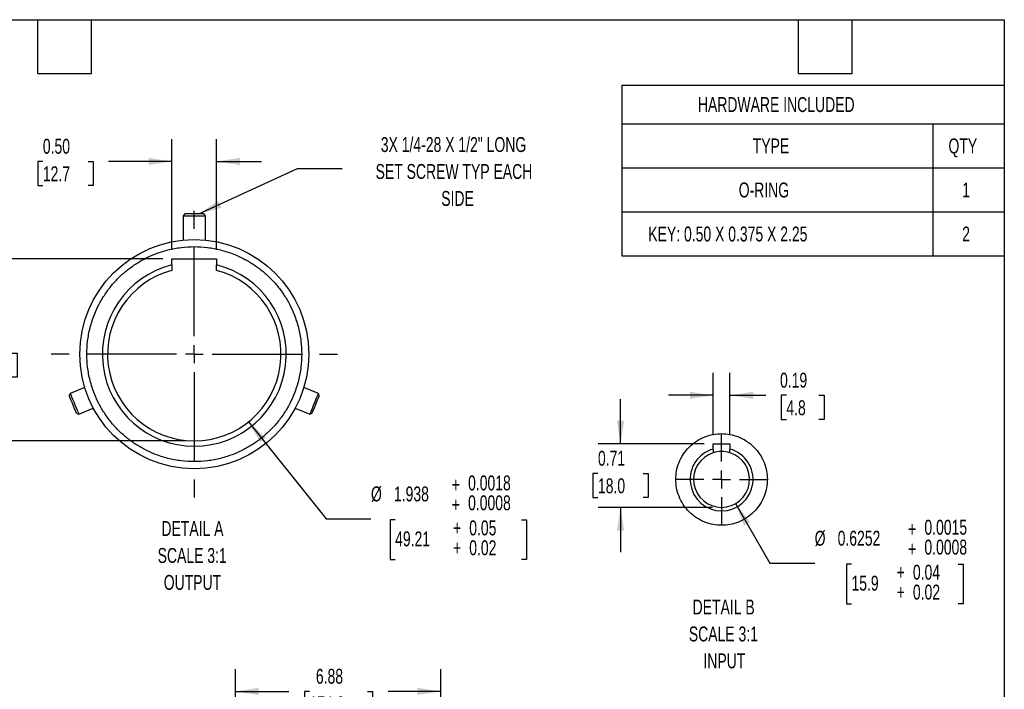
# Model space of a CAD drawing. Header units: inches. Extents: x 0.2 to 10.8, y 0.2 to 8.2.
# Tile 14 of 14: x 5.2 to 10.8, y 4.5 to 8.2. Entities that reach past the tile are written whole.
import ezdxf

# ---------------------------------------------------------------- set-up
doc = ezdxf.new("R2010")
doc.units = ezdxf.units.IN
doc.header["$MEASUREMENT"] = 0
doc.linetypes.add('CENTERX2', pattern=[0.8, 0.5, -0.1, 0.1, -0.1])
doc.layers.add('CENTER', color=40, linetype='CENTERX2')
doc.layers.add('DIMENSIONS', color=140, linetype='Continuous', lineweight=25)
doc.layers.add('TEXT', color=140, linetype='Continuous', lineweight=25)
doc.styles.add('SLDTEXTSTYLE0', font='TXT', dxfattribs={"width": 0.7})
doc.dimstyles.new('SLDDIMSTYLE1', dxfattribs={"dimtxt": 0.084961, "dimasz": 0.13, "dimexe": 0, "dimexo": 0.0625, "dimgap": 0.02124, "dimtad": 0, "dimtih": 1, "dimtoh": 1, "dimlfac": 6, "dimrnd": 1e-09, "dimzin": 12, "dimdsep": 46, "dimtxsty": 'SLDTEXTSTYLE0', "dimsah": 1, "dimcen": 0.09, "dimadec": 0, "dimazin": 3, "dimtfac": 1, "dimtofl": 0, "dimtmove": 0, "dimatfit": 3, "dimfxl": 0, "dimfrac": 2, "dimtolj": 1, "dimtzin": 12, "dimarcsym": 0})
doc.dimstyles.new('SLDDIMSTYLE11', dxfattribs={"dimtxt": 0.084961, "dimasz": 0.13, "dimexe": 0, "dimexo": 0.0625, "dimgap": 0.02124, "dimtad": 0, "dimtih": 1, "dimtoh": 1, "dimlfac": 2, "dimrnd": 1e-09, "dimzin": 12, "dimdsep": 46, "dimtxsty": 'SLDTEXTSTYLE0', "dimsah": 1, "dimcen": 0.09, "dimadec": 0, "dimazin": 3, "dimtfac": 1, "dimtofl": 0, "dimtmove": 0, "dimatfit": 3, "dimfxl": 0, "dimfrac": 2, "dimtolj": 1, "dimtzin": 12, "dimarcsym": 0})
doc.dimstyles.new('SLDDIMSTYLE12', dxfattribs={"dimtxt": 0.084961, "dimasz": 0.13, "dimexe": 0, "dimexo": 0.0625, "dimgap": 0.02124, "dimtad": 0, "dimtih": 1, "dimtoh": 1, "dimlfac": 2, "dimrnd": 1e-09, "dimzin": 0, "dimdsep": 46, "dimtxsty": 'SLDTEXTSTYLE0', "dimsah": 1, "dimcen": 0.09, "dimadec": 0, "dimazin": 0, "dimtfac": 1, "dimtmove": 0, "dimatfit": 0, "dimfxl": 0, "dimfrac": 2, "dimtolj": 1, "dimtzin": 12, "dimarcsym": 0})
doc.dimstyles.new('SLDDIMSTYLE13', dxfattribs={"dimtxt": 0.084961, "dimasz": 0.13, "dimexe": 0, "dimexo": 0.0625, "dimgap": 0.02124, "dimtad": 0, "dimtih": 1, "dimtoh": 1, "dimdec": 3, "dimlfac": 2, "dimrnd": 1e-09, "dimzin": 12, "dimdsep": 46, "dimtxsty": 'SLDTEXTSTYLE0', "dimsah": 1, "dimcen": 0, "dimadec": 0, "dimazin": 3, "dimtol": 1, "dimtp": 0.0018, "dimtm": -0.0008, "dimtfac": 1, "dimtdec": 4, "dimtofl": 0, "dimtmove": 0, "dimatfit": 3, "dimfxl": 0, "dimfrac": 2, "dimtolj": 1, "dimarcsym": 0})
doc.dimstyles.new('SLDDIMSTYLE14', dxfattribs={"dimtxt": 0.084961, "dimasz": 0.13, "dimexe": 0, "dimexo": 0.0625, "dimgap": 0.02124, "dimtad": 0, "dimtih": 1, "dimtoh": 1, "dimlfac": 2, "dimrnd": 1e-09, "dimdsep": 46, "dimtxsty": 'SLDTEXTSTYLE0', "dimsah": 1, "dimcen": 0.09, "dimadec": 0, "dimazin": 2, "dimtfac": 1, "dimtmove": 0, "dimatfit": 0, "dimfxl": 0, "dimfrac": 2, "dimtolj": 1, "dimtzin": 12, "dimarcsym": 0})
doc.dimstyles.new('SLDDIMSTYLE15', dxfattribs={"dimtxt": 0.084961, "dimasz": 0.13, "dimexe": 0, "dimexo": 0.0625, "dimgap": 0.02124, "dimtad": 0, "dimtih": 1, "dimtoh": 1, "dimdec": 4, "dimlfac": 2, "dimrnd": 1e-09, "dimdsep": 46, "dimtxsty": 'SLDTEXTSTYLE0', "dimsah": 1, "dimcen": 0, "dimadec": 0, "dimazin": 2, "dimtol": 1, "dimtp": 0.0015, "dimtm": -0.0008, "dimtfac": 1, "dimtdec": 4, "dimtofl": 0, "dimtmove": 0, "dimatfit": 3, "dimfxl": 0, "dimfrac": 2, "dimtolj": 1, "dimarcsym": 0})
doc.dimstyles.new('SLDDIMSTYLE5', dxfattribs={"dimtxt": 0.18, "dimasz": 0.13, "dimexe": 0, "dimexo": 0.0625, "dimgap": 0, "dimtad": 0, "dimtih": 1, "dimtoh": 1, "dimdec": 0, "dimrnd": 1e-09, "dimzin": 0, "dimdsep": 46, "dimtxsty": 'Standard', "dimsah": 1, "dimcen": 0.09, "dimadec": 0, "dimazin": 0, "dimtfac": 0.13, "dimtdec": 0, "dimtofl": 0, "dimtmove": 0, "dimatfit": 3, "dimfxl": 0, "dimfrac": 2, "dimtolj": 1, "dimtzin": 0, "dimarcsym": 0})

# ---------------------------------------------------------------- blocks, each defined once
blk = doc.blocks.new('SW_TABLEANNOTATION_0')
at = {"layer": 'TEXT', "color": 0}
for p, q in [((0, 0), (0, -0.2165)), ((0, 0), (1.7371, 0)), ((1.7371, 0), (2.1368, 0)), ((2.1368, 0), (2.1368, -0.2165)), ((0, -0.2165), (0, -0.4623)), ((0, -0.2165), (1.7371, -0.2165)), ((1.7371, -0.2165), (1.7371, -0.4623)), ((1.7371, -0.2165), (2.1368, -0.2165)), ((2.1368, -0.2165), (2.1368, -0.4623)), ((0, -0.4623), (0, -0.7082)), ((0, -0.4623), (1.7371, -0.4623)), ((1.7371, -0.4623), (1.7371, -0.7082)), ((1.7371, -0.4623), (2.1368, -0.4623)), ((2.1368, -0.4623), (2.1368, -0.7082)), ((0, -0.7082), (0, -0.954)), ((0, -0.7082), (1.7371, -0.7082)), ((1.7371, -0.7082), (1.7371, -0.954)), ((1.7371, -0.7082), (2.1368, -0.7082)), ((2.1368, -0.7082), (2.1368, -0.954)), ((0, -0.954), (1.7371, -0.954)), ((1.7371, -0.954), (2.1368, -0.954))]:
    blk.add_line(p, q, dxfattribs=at)
at = {"layer": 'TEXT', "color": 0, "attachment_point": 1, "style": 'SLDTEXTSTYLE0'}
for s, insert, char_height in [('HARDWARE INCLUDED', (0.4248, -0.0667), 0.083333), ('TYPE', (0.7315, -0.2978), 0.08333), ('QTY', (1.8248, -0.2978), 0.08333), ('O-RING', (0.6528, -0.5437), 0.08333), ('1', (1.9016, -0.5437), 0.0833), ('KEY: 0.50 X 0.375 X 2.25', (0.1478, -0.7895), 0.083333), ('2', (1.9016, -0.7895), 0.0833)]:
    blk.add_mtext(s, dxfattribs=dict(at, insert=insert, char_height=char_height))
blk = doc.blocks.new('_D_13')
at = {"layer": 'DIMENSIONS'}
for p, q in [((6.454, 3.7598), (6.454, 4.6232)), ((7.601, 3.7598), (7.601, 4.6232)), ((6.454, 4.4982), (6.7532, 4.4982)), ((6.8684, 4.4982), (6.8398, 4.4982)), ((6.8398, 4.4982), (6.8398, 4.3631)), ((7.1915, 4.4982), (7.2201, 4.4982)), ((7.2201, 4.4982), (7.2201, 4.3631)), ((7.601, 4.4982), (7.3067, 4.4982)), ((6.8398, 4.3631), (6.8684, 4.3631)), ((7.2201, 4.3631), (7.1915, 4.3631)), ((6.454, 2.969), (6.454, 3.6998)), ((7.601, 2.935), (7.601, 3.6998))]:
    blk.add_line(p, q, dxfattribs=at)
for points in [[(6.454, 4.4982), (6.584, 4.4782), (6.584, 4.5182)], [(7.601, 4.4982), (7.471, 4.5182), (7.471, 4.4782)]]:
    blk.add_solid(points, dxfattribs=at)
at = {"layer": 'DIMENSIONS', "char_height": 0.08333, "attachment_point": 1, "style": 'SLDTEXTSTYLE0'}
for s, insert in [('6.88', (6.9037, 4.6246)), ('174.8', (6.8684, 4.4706))]:
    blk.add_mtext(s, dxfattribs=dict(at, insert=insert))
blk = doc.blocks.new('_D_21')
at = {"layer": 'DIMENSIONS'}
for p, q in [((6.0492, 6.915), (4.955, 6.915)), ((5.08, 6.915), (5.08, 6.542)), ((4.9538, 6.3879), (4.9253, 6.3879)), ((4.9253, 6.3879), (4.9253, 6.2529)), ((5.2063, 6.3879), (5.2348, 6.3879)), ((5.2348, 6.3879), (5.2348, 6.2529)), ((4.9253, 6.2529), (4.9538, 6.2529)), ((5.08, 5.8976), (5.08, 6.2339)), ((5.2348, 6.2529), (5.2063, 6.2529)), ((6.1742, 5.8976), (4.955, 5.8976))]:
    blk.add_line(p, q, dxfattribs=at)
for points in [[(5.08, 6.915), (5.06, 6.785), (5.1, 6.785)], [(5.08, 5.8976), (5.1, 6.0276), (5.06, 6.0276)]]:
    blk.add_solid(points, dxfattribs=at)
at = {"layer": 'DIMENSIONS', "char_height": 0.08333, "attachment_point": 1, "style": 'SLDTEXTSTYLE0'}
for s, insert in [('2.03', (4.9538, 6.5144)), ('51.7', (4.9538, 6.3603))]:
    blk.add_mtext(s, dxfattribs=dict(at, insert=insert))
blk = doc.blocks.new('_D_22')
at = {"layer": 'DIMENSIONS'}
for p, q in [((6.0992, 6.965), (6.0992, 7.5834)), ((6.3492, 6.965), (6.3492, 7.5834)), ((5.3781, 7.4584), (5.3495, 7.4584)), ((5.3495, 7.4584), (5.3495, 7.3234)), ((5.6305, 7.4584), (5.6591, 7.4584)), ((5.6591, 7.4584), (5.6591, 7.3234)), ((6.0992, 7.4584), (5.7457, 7.4584)), ((6.3492, 7.4584), (6.5992, 7.4584)), ((5.3495, 7.3234), (5.3781, 7.3234)), ((5.6591, 7.3234), (5.6305, 7.3234))]:
    blk.add_line(p, q, dxfattribs=at)
for points in [[(6.0992, 7.4584), (5.9692, 7.4784), (5.9692, 7.4384)], [(6.3492, 7.4584), (6.4792, 7.4384), (6.4792, 7.4784)]]:
    blk.add_solid(points, dxfattribs=at)
at = {"layer": 'DIMENSIONS', "char_height": 0.08333, "attachment_point": 1, "style": 'SLDTEXTSTYLE0'}
for s, insert in [('0.50', (5.3781, 7.5848)), ('12.7', (5.3781, 7.4308))]:
    blk.add_mtext(s, dxfattribs=dict(at, insert=insert))
blk = doc.blocks.new('_D_23')
at = {"layer": 'DIMENSIONS'}
for p, q in [((6.5271, 6.004), (6.9615, 5.4619)), ((6.9615, 5.4619), (7.2115, 5.4619)), ((7.3464, 5.457), (7.3178, 5.457)), ((7.3178, 5.457), (7.3178, 5.2348)), ((8.0519, 5.457), (8.0804, 5.457)), ((8.0804, 5.457), (8.0804, 5.2348)), ((7.3178, 5.2348), (7.3464, 5.2348)), ((8.0804, 5.2348), (8.0519, 5.2348))]:
    blk.add_line(p, q, dxfattribs=at)
blk.add_solid([(6.5271, 6.004), (6.5928, 5.89), (6.624, 5.9151)], dxfattribs=at)
at = {"layer": 'DIMENSIONS', "attachment_point": 1, "style": 'SLDTEXTSTYLE0'}
for s, insert, char_height in [('+', (7.663, 5.6946), 0.0833), ('0.0018', (7.7539, 5.7044), 0.08333), ('%%c', (7.2115, 5.643), 0.08333), ('1.938', (7.3398, 5.643), 0.08333), ('+', (7.663, 5.5835), 0.0833), ('0.0008', (7.7539, 5.5933), 0.08333), ('0.05', (7.7604, 5.4533), 0.08333), ('49.21', (7.3464, 5.392), 0.08333), ('+', (7.6695, 5.4533), 0.0833), ('0.02', (7.7604, 5.3422), 0.08333), ('+', (7.6695, 5.3422), 0.0833)]:
    blk.add_mtext(s, dxfattribs=dict(at, insert=insert, char_height=char_height))
blk = doc.blocks.new('SW_NOTE_0_9')
at = {"layer": 'TEXT', "color": 0, "char_height": 0.08333, "attachment_point": 2, "style": 'SLDTEXTSTYLE0'}
for s, insert in [('DETAIL A', (0.2526, 0.1074)), ('SCALE 3:1', (0.251, -0.0431)), ('OUTPUT', (0.2524, -0.1935))]:
    blk.add_mtext(s, dxfattribs=dict(at, insert=insert))
blk = doc.blocks.new('SW_NOTE_0_10')
at = {"layer": 'TEXT', "color": 0, "attachment_point": 2, "style": 'SLDTEXTSTYLE0'}
for s, insert, char_height in [('3X 1/4-28 X 1/2" LONG', (0.6212, 0.1751), 0.083333), ('SET SCREW TYP EACH', (0.6237, 0.0246), 0.083333), ('SIDE', (0.6438, -0.1259), 0.08333)]:
    blk.add_mtext(s, dxfattribs=dict(at, insert=insert, char_height=char_height))
blk = doc.blocks.new('SW_CENTERMARKSYMBOL_24')
at = {"layer": 'CENTER', "color": 0}
for p, q in [((0, 0.1), (0, 0.8116)), ((-0.1, 0), (-0.8116, 0)), ((0, 0), (-0.05, 0)), ((0, 0), (0, 0.05)), ((0, 0), (0, -0.05)), ((0, 0), (0.05, 0)), ((0.1, 0), (0.8116, 0)), ((0, -0.1), (0, -0.8116))]:
    blk.add_line(p, q, dxfattribs=at)
blk = doc.blocks.new('_D_24')
at = {"layer": 'DIMENSIONS'}
for p, q in [((9.1235, 5.9305), (9.1235, 6.277)), ((9.2173, 5.9305), (9.2173, 6.277)), ((9.1235, 6.152), (8.8735, 6.152)), ((9.2173, 6.152), (9.4171, 6.152)), ((9.5323, 6.152), (9.5037, 6.152)), ((9.5037, 6.152), (9.5037, 6.0169)), ((9.7141, 6.152), (9.7426, 6.152)), ((9.7426, 6.152), (9.7426, 6.0169)), ((9.5037, 6.0169), (9.5323, 6.0169)), ((9.7426, 6.0169), (9.7141, 6.0169))]:
    blk.add_line(p, q, dxfattribs=at)
for points in [[(9.1235, 6.152), (8.9935, 6.172), (8.9935, 6.132)], [(9.2173, 6.152), (9.3473, 6.132), (9.3473, 6.172)]]:
    blk.add_solid(points, dxfattribs=at)
at = {"layer": 'DIMENSIONS', "char_height": 0.08333, "attachment_point": 1, "style": 'SLDTEXTSTYLE0'}
for s, insert in [('0.19', (9.4969, 6.2784)), ('4.8', (9.5323, 6.1244))]:
    blk.add_mtext(s, dxfattribs=dict(at, insert=insert))
blk = doc.blocks.new('_D_25')
at = {"layer": 'DIMENSIONS'}
for p, q in [((9.2485, 5.5469), (9.4405, 5.2145)), ((9.4405, 5.2145), (9.6905, 5.2145)), ((9.896, 5.2095), (9.8674, 5.2095)), ((9.8674, 5.2095), (9.8674, 4.9873)), ((10.4918, 5.2095), (10.5203, 5.2095)), ((10.5203, 5.2095), (10.5203, 4.9873)), ((9.8674, 4.9873), (9.896, 4.9873)), ((10.5203, 4.9873), (10.4918, 4.9873))]:
    blk.add_line(p, q, dxfattribs=at)
blk.add_solid([(9.2485, 5.5469), (9.2962, 5.4243), (9.3309, 5.4443)], dxfattribs=at)
at = {"layer": 'DIMENSIONS', "attachment_point": 1, "style": 'SLDTEXTSTYLE0'}
for s, insert, char_height in [('0.0015', (10.3035, 5.4569), 0.08333), ('%%c', (9.6905, 5.3956), 0.08333), ('0.6252', (9.8188, 5.3956), 0.08333), ('+', (10.2126, 5.4471), 0.0833), ('0.0008', (10.3035, 5.3458), 0.08333), ('+', (10.2126, 5.336), 0.0833), ('+', (10.1484, 5.2059), 0.0833), ('0.04', (10.2393, 5.2059), 0.08333), ('15.9', (9.896, 5.1445), 0.08333), ('+', (10.1484, 5.0947), 0.0833), ('0.02', (10.2393, 5.0947), 0.08333)]:
    blk.add_mtext(s, dxfattribs=dict(at, insert=insert, char_height=char_height))
blk = doc.blocks.new('_D_26')
at = {"layer": 'DIMENSIONS'}
for p, q in [((8.6059, 5.8805), (8.6059, 6.1305)), ((9.0735, 5.8805), (8.4809, 5.8805)), ((8.4796, 5.7159), (8.4511, 5.7159)), ((8.4511, 5.7159), (8.4511, 5.5809)), ((8.7321, 5.7159), (8.7606, 5.7159)), ((8.7606, 5.7159), (8.7606, 5.5809)), ((8.4511, 5.5809), (8.4796, 5.5809)), ((8.7606, 5.5809), (8.7321, 5.5809)), ((9.1204, 5.526), (8.4809, 5.526)), ((8.6059, 5.526), (8.6059, 5.276))]:
    blk.add_line(p, q, dxfattribs=at)
for points in [[(8.6059, 5.8805), (8.6259, 6.0105), (8.5859, 6.0105)], [(8.6059, 5.526), (8.5859, 5.396), (8.6259, 5.396)]]:
    blk.add_solid(points, dxfattribs=at)
at = {"layer": 'DIMENSIONS', "char_height": 0.08333, "attachment_point": 1, "style": 'SLDTEXTSTYLE0'}
for s, insert in [('0.71', (8.4796, 5.8423)), ('18.0', (8.4796, 5.6883))]:
    blk.add_mtext(s, dxfattribs=dict(at, insert=insert))
blk = doc.blocks.new('SW_NOTE_0_11')
at = {"layer": 'TEXT', "color": 0, "char_height": 0.08333, "attachment_point": 2, "style": 'SLDTEXTSTYLE0'}
for s, insert in [('DETAIL B', (0.2526, 0.1074)), ('SCALE 3:1', (0.2511, -0.0431)), ('INPUT', (0.2567, -0.1935))]:
    blk.add_mtext(s, dxfattribs=dict(at, insert=insert))
blk = doc.blocks.new('SW_CENTERMARKSYMBOL_25')
at = {"layer": 'CENTER', "color": 0}
for p, q in [((0, 0.1), (0, 0.2559)), ((-0.1, 0), (-0.2559, 0)), ((0, 0), (-0.05, 0)), ((0, 0), (0, 0.05)), ((0, 0), (0, -0.05)), ((0, 0), (0.05, 0)), ((0.1, 0), (0.2559, 0)), ((0, -0.1), (0, -0.2559))]:
    blk.add_line(p, q, dxfattribs=at)

msp = doc.modelspace()

# ---------------------------------------------------------------- linework, layer by layer
for p, q in [((6.17172486, 7.1649535), (6.16172486, 7.1549535)), ((6.16172486, 7.1549535), (6.16172486, 7.01866003)), ((6.16172486, 7.1549535), (6.28672485, 7.1549535)), ((6.27672486, 7.1649535), (6.17172486, 7.1649535)), ((6.28672485, 7.1549535), (6.27672486, 7.1649535)), ((6.28672485, 7.01866003), (6.28672485, 7.1549535)), ((6.09922484, 6.9149535), (6.34922485, 6.9149535)), ((6.09922484, 6.88042495), (6.09922484, 6.9149535)), ((6.09922484, 6.88042495), (6.09922484, 6.84992456)), ((6.34922485, 6.9149535), (6.34922485, 6.88042495)), ((6.34922485, 6.84992456), (6.34922485, 6.88042495)), ((5.53107191, 6.16249265), (5.52565997, 6.149427)), ((5.61206977, 6.19604299), (5.53107191, 6.16249265)), ((6.91737779, 6.16249265), (6.83637997, 6.19604299)), ((6.92278977, 6.149427), (6.91737779, 6.16249265)), ((5.5658417, 6.05241963), (5.57890735, 6.0470077)), ((5.57890735, 6.0470077), (5.65990514, 6.08055804)), ((6.78854453, 6.08055804), (6.86954239, 6.0470077)), ((6.86954239, 6.0470077), (6.882608, 6.05241963)), ((9.12350651, 5.88050774), (9.21725652, 5.88050774)), ((9.12350651, 5.85190602), (9.12350651, 5.88050774)), ((9.12350651, 5.85190602), (9.12350651, 5.831384)), ((9.21725652, 5.88050774), (9.21725652, 5.85190602)), ((9.21725652, 5.831384), (9.21725652, 5.85190602))]:
    msp.add_line(p, q)
at = {"flags": 128}
for points in [[(5.53107191, 6.16249265), (5.53181484, 6.16069901), (5.53442005, 6.1544095), (5.53869167, 6.1440969), (5.54428364, 6.13059668), (5.55074298, 6.11500253), (5.55754633, 6.09857774), (5.56414252, 6.08265308)], [(6.91737779, 6.16249265), (6.91663486, 6.16069901), (6.91402965, 6.1544095), (6.90975803, 6.1440969), (6.90416607, 6.13059668), (6.89770676, 6.11500253), (6.89090341, 6.09857774), (6.88430719, 6.08265308)], [(5.55343927, 6.08236173), (5.54732716, 6.09711776), (5.54106068, 6.11224626), (5.53525333, 6.1262664), (5.53047359, 6.13780578), (5.52718925, 6.14573486), (5.52572187, 6.14927747), (5.52565997, 6.149427)], [(6.89501043, 6.08236173), (6.90112258, 6.09711776), (6.90738899, 6.11224626), (6.91319634, 6.1262664), (6.91797611, 6.13780578), (6.92126046, 6.14573486), (6.92272784, 6.14927747), (6.92278977, 6.149427)], [(5.5658417, 6.05241963), (5.56528658, 6.05375979), (5.56288112, 6.05956713), (5.55879878, 6.06942272), (5.55343927, 6.08236173)], [(5.56414252, 6.08265308), (5.56999723, 6.06851853), (5.5746361, 6.05731927), (5.57768336, 6.04996256), (5.5788921, 6.04704444), (5.57890735, 6.0470077)], [(6.88430719, 6.08265308), (6.87845247, 6.06851853), (6.87381357, 6.05731927), (6.87076634, 6.04996256), (6.86955761, 6.04704444), (6.86954239, 6.0470077)], [(6.882608, 6.05241963), (6.88316313, 6.05375979), (6.88556858, 6.05956713), (6.88965089, 6.06942272), (6.89501043, 6.08236173)]]:
    msp.add_lwpolyline(points, dxfattribs=at)
msp.add_circle((6.22422487, 6.38195647), 0.63976376)
for centre, radius, start, end in [((6.22422485, 6.38195644), 0.51390257, 104.07765632, 75.92234368), ((6.22422485, 6.38195647), 0.48437499, 104.95524898, 75.04475102), ((9.17038152, 5.68227938), 0.17598427, 105.44772265, 74.55227735), ((9.17038152, 5.68227939), 0.15629923, 107.45192753, 72.54807247), ((9.17038152, 5.6822786), 0.15629998, 72.54815841, 107.45184159)]:
    msp.add_arc(centre, radius, start, end)
for points, knots in [([(5.62383113, 6.38195647), (5.62469187, 6.4063633), (5.62644004, 6.45593379), (5.64085621, 6.53023707), (5.66267637, 6.59819651), (5.6902088, 6.65861412), (5.72106634, 6.71142777), (5.75737226, 6.76119629), (5.79893671, 6.80724947), (5.84498785, 6.84881169), (5.89475935, 6.88511722), (5.9475703, 6.91597988), (6.00799094, 6.94348312), (6.0759493, 6.96544356), (6.15025301, 6.9793287), (6.22422793, 6.98383782), (6.29820294, 6.9793287), (6.3725062, 6.9654412), (6.44046488, 6.94348092), (6.50088251, 6.91597827), (6.55369619, 6.8851134), (6.60346463, 6.84880944), (6.64951802, 6.80724452), (6.69107965, 6.76119348), (6.72738719, 6.71142194), (6.75824253, 6.65861101), (6.78577548, 6.59819037), (6.80759546, 6.53023276), (6.82200903, 6.45592905), (6.8237576, 6.4063617), (6.82461854, 6.38195647)], [0, 0, 0, 0, 0.03881611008, 0.07883585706, 0.11997568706, 0.15214233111, 0.18430345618, 0.21715453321, 0.25000001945, 0.28285108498, 0.31569655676, 0.34786318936, 0.38002433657, 0.42116902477, 0.46118759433, 0.50000001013, 0.53881735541, 0.57883586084, 0.61997569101, 0.65214232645, 0.68430346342, 0.71715454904, 0.75000001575, 0.78285109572, 0.81569656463, 0.84786319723, 0.88002432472, 0.92116903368, 0.96118637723, 1, 1, 1, 1]), ([(6.82461854, 6.38195647), (6.82375784, 6.35754963), (6.82200974, 6.30797914), (6.80759344, 6.23367587), (6.78577328, 6.16571644), (6.75824096, 6.10529877), (6.72738334, 6.05248516), (6.69107744, 6.00271665), (6.64951301, 5.95666344), (6.60346188, 5.9151012), (6.55369034, 5.87879569), (6.5008794, 5.84793304), (6.44045879, 5.82042972), (6.37250038, 5.79846944), (6.2981967, 5.78458409), (6.22422177, 5.78007509), (6.15024677, 5.78458416), (6.07594352, 5.7984717), (6.00798483, 5.82043195), (5.94756722, 5.84793466), (5.89475353, 5.8787995), (5.84498506, 5.91510343), (5.79893176, 5.95666845), (5.75737, 6.00271939), (5.72106255, 6.052491), (5.69020716, 6.1053019), (5.66267419, 6.16572252), (5.6408543, 6.23368015), (5.62644072, 6.30798385), (5.62469209, 6.35755121), (5.62383113, 6.38195647)], [0, 0, 0, 0, 0.0388161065, 0.0788358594, 0.1199756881, 0.1521423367, 0.1843034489, 0.2171545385, 0.2499999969, 0.2828510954, 0.3156965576, 0.3478631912, 0.380024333, 0.4211690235, 0.4611876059, 0.5000000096, 0.5388173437, 0.5788358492, 0.6199756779, 0.652142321, 0.6843034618, 0.7171545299, 0.7500000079, 0.782851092, 0.8156965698, 0.8478631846, 0.8800243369, 0.9211690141, 0.9611863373, 1, 1, 1, 1]), ([(8.914476, 5.68227947), (8.91530599, 5.69788816), (8.91701568, 5.73004046), (8.93125728, 5.77772495), (8.95485036, 5.82362717), (8.98819631, 5.86440038), (9.02888685, 5.89821091), (9.06052897, 5.91293334), (9.0761838, 5.92021721)], [0, 0, 0, 0, 0.1533129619, 0.3158090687, 0.4850611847, 0.657904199, 0.8307492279, 1, 1, 1, 1]), ([(9.07618433, 5.92021743), (9.0919139, 5.92556863), (9.12248408, 5.93596861), (9.15472804, 5.93746061), (9.17038121, 5.93818492)], [0, 0, 0, 0, 0.51453959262, 1, 1, 1, 1]), ([(9.17038182, 5.93818492), (9.18603499, 5.93746061), (9.21827896, 5.93596862), (9.24884913, 5.92556863), (9.2645787, 5.92021743)], [0, 0, 0, 0, 0.4854605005, 1, 1, 1, 1]), ([(9.26457923, 5.92021721), (9.28023414, 5.9129333), (9.3118761, 5.89821093), (9.35256667, 5.86440042), (9.38591261, 5.8236273), (9.40950578, 5.7777249), (9.42374734, 5.73004043), (9.42545704, 5.69788813), (9.42628703, 5.68227947)], [0, 0, 0, 0, 0.1692516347, 0.3420941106, 0.5149391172, 0.6841909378, 0.8466872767, 1, 1, 1, 1]), ([(9.42628703, 5.68227933), (9.4254568, 5.66667124), (9.42374662, 5.63452017), (9.40950894, 5.58682583), (9.38590016, 5.5409631), (9.35261431, 5.50003777), (9.31170009, 5.46679347), (9.26583448, 5.44303463), (9.2181408, 5.429323), (9.17038152, 5.4249422), (9.12262218, 5.42932299), (9.07492857, 5.44303467), (9.02906291, 5.46679347), (8.98814875, 5.50003772), (8.9548629, 5.54096309), (8.93125411, 5.58682577), (8.91701641, 5.63452014), (8.91530623, 5.66667124), (8.914476, 5.68227933)], [0, 0, 0, 0, 0.0582579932, 0.1200055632, 0.184320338, 0.2500000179, 0.3156794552, 0.3799944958, 0.4417419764, 0.5000000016, 0.5582580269, 0.6200056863, 0.6843203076, 0.7500001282, 0.815679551, 0.8799943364, 0.9417420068, 1, 1, 1, 1])]:
    msp.add_open_spline(points, degree=3, knots=knots)
at = {"layer": 'TEXT'}
for p, q in [((0.25, 8.25), (10.75, 8.25)), ((5.35, 7.95), (5.35, 8.25)), ((5.65, 7.95), (5.65, 8.25)), ((9.6, 7.95), (9.6, 8.25)), ((9.9, 7.95), (9.9, 8.25)), ((10.75, 8.25), (10.75, 0.25)), ((5.35, 7.95), (5.65, 7.95)), ((9.6, 7.95), (9.9, 7.95))]:
    msp.add_line(p, q, dxfattribs=at)

# ---------------------------------------------------------------- block references
at = {"layer": 'CENTER'}
for name, p in [('SW_CENTERMARKSYMBOL_24', (6.22422485, 6.38195647)), ('SW_CENTERMARKSYMBOL_25', (9.17038152, 5.6822794))]:
    msp.add_blockref(name, p, dxfattribs=at)
at = {"layer": 'TEXT'}
for name, p in [('SW_TABLEANNOTATION_0', (8.6131762, 7.88429957)), ('SW_NOTE_0_10', (7.05133936, 7.41931256)), ('SW_NOTE_0_9', (5.96149466, 5.34219675)), ('SW_NOTE_0_11', (8.92933562, 4.90388885))]:
    msp.add_blockref(name, p, dxfattribs=at)

# ---------------------------------------------------------------- dimensions: what is measured, and where the dimension line sits
at = {"layer": 'DIMENSIONS'}
for base, p1, p2, dimstyle, picture, middle in [((6.34922485, 7.45838827), (6.09922485, 6.9149535), (6.34922485, 6.9149535), 'SLDDIMSTYLE12', '_D_22', (5.50430408, 7.45838827)), ((9.21725652, 6.15196792), (9.12350652, 5.88050772), (9.21725652, 5.88050772), 'SLDDIMSTYLE14', '_D_24', (9.6231687, 6.15196792))]:
    dim = msp.add_linear_dim(base=base, p1=p1, p2=p2, dimstyle=dimstyle, dxfattribs=at)
    dim.commit()
    dim.dimension.update_dxf_attribs({"geometry": picture, "text_midpoint": middle, "dimtype": 160})
for base, p1, p2, angle, dimstyle, picture, middle in [((5.08001921, 5.89758145), (6.09922485, 6.9149535), (6.22422485, 5.89758145), 90, 'SLDDIMSTYLE11', '_D_21', (5.08001921, 6.38794307)), ((8.60586754, 5.52598016), (9.12350652, 5.88050772), (9.17038152, 5.52598016), 90, 'SLDDIMSTYLE14', '_D_26', (8.60586754, 5.71589261)), ((7.60097415, 4.49816019), (6.45399252, 2.91896071), (7.60097415, 2.88498564), 0, 'SLDDIMSTYLE1', '_D_13', (7.0299524, 4.49816019))]:
    dim = msp.add_linear_dim(base=base, p1=p1, p2=p2, angle=angle, dimstyle=dimstyle, dxfattribs=at)
    dim.commit()
    dim.dimension.update_dxf_attribs({"geometry": picture, "text_midpoint": middle, "dimtype": 160})
for p1, p2, dimstyle, picture, middle in [((5.9213107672, 6.7599276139), (6.5271389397, 6.003985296), 'SLDDIMSTYLE13', '_D_23', (7.6991381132, 5.4619448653)), ((9.09223191, 5.81763846), (9.24853112, 5.54692029), 'SLDDIMSTYLE15', '_D_25', (10.19388677, 5.21446829))]:
    dim = msp.add_diameter_dim_2p(p1=p1, p2=p2, dimstyle=dimstyle, dxfattribs=at)
    dim.commit()
    dim.dimension.update_dxf_attribs({"geometry": picture, "text_midpoint": middle, "dimtype": 163})

# ---------------------------------------------------------------- leaders
at = {"layer": 'TEXT'}
msp.add_leader([(6.24903296, 7.1649535), (6.80133936, 7.41931256), (7.05133936, 7.41931256)], dimstyle='SLDDIMSTYLE5', dxfattribs=at)

doc.saveas('drawing.dxf')
